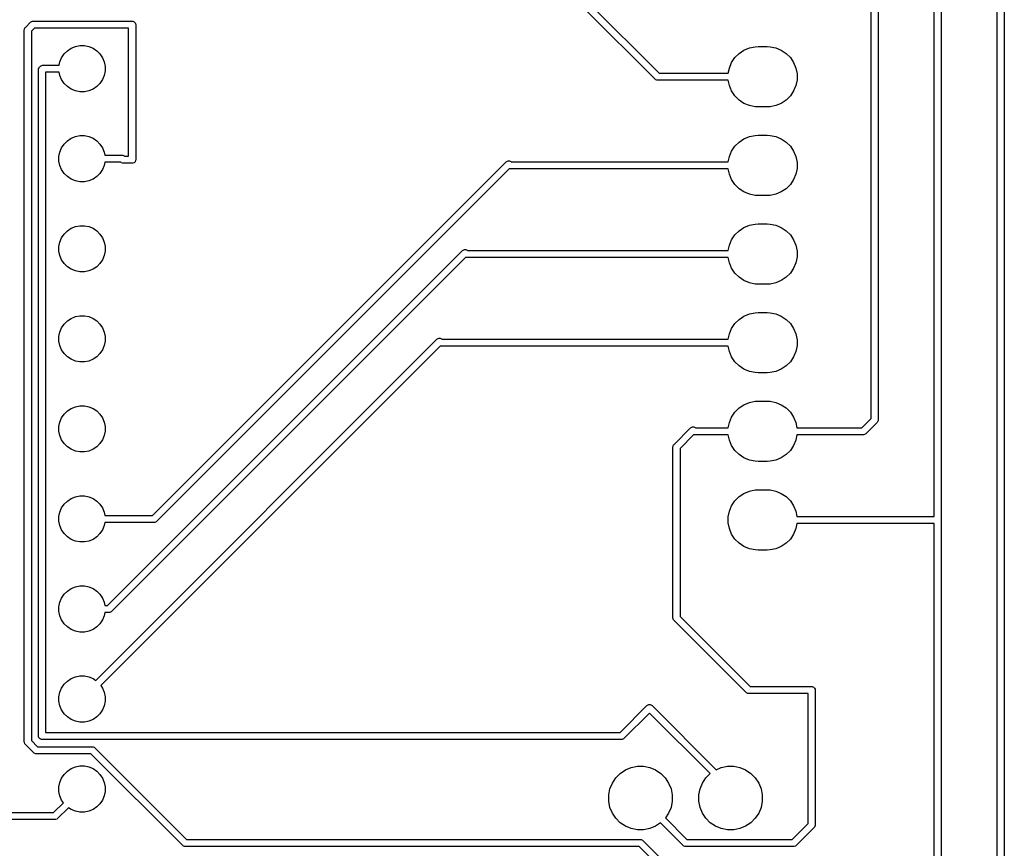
# Model space of a CAD drawing. Extents: x 44 to 138, y -169 to -31.
# Tile 7 of 10: x 110 to 138, y -115 to -92. Entities that reach past the tile are written whole.
import ezdxf

# ---------------------------------------------------------------- set-up
doc = ezdxf.new("R2010")
doc.units = 0
doc.layers.add('BLACK', color=7, linetype='CONTINUOUS')

msp = doc.modelspace()

# ---------------------------------------------------------------- linework, layer by layer
at = {"layer": 'BLACK', "linetype": 'CONTINUOUS'}
for p, q in [((137.68, -145.218578), (137.68, -59.254)), ((137.88, -59.154), (137.88, -145.26)), ((135.902, -105.564), (135.902, -64.36)), ((136.102, -64.234), (136.102, -105.636)), ((134.124, -102.800578), (134.124, -67.577421)), ((134.324, -67.536), (134.324, -102.842)), ((128.031289, -93.23471), (126.054578, -91.258)), ((126.166711, -91.087289), (128.143421, -93.064)), ((110.272289, -91.770289), (110.419289, -91.62329)), ((110.419289, -91.62329), (110.434442, -91.610853)), ((110.434442, -91.610853), (110.445, -91.606479)), ((110.445, -91.606479), (110.470491, -91.595921)), ((110.470491, -91.595921), (110.49, -91.594)), ((110.49, -91.594), (113.284, -91.594)), ((113.284, -91.594), (113.303509, -91.595921)), ((113.303509, -91.595921), (113.339557, -91.610853)), ((113.339557, -91.610853), (113.367147, -91.638443)), ((110.243, -91.841), (110.244921, -91.821491)), ((110.243, -111.9261), (110.243, -91.841)), ((110.244921, -91.821491), (110.259853, -91.785443)), ((110.259853, -91.785443), (110.272289, -91.770289)), ((110.531421, -91.794), (110.443, -91.882421)), ((110.443, -91.882421), (110.443, -111.884678)), ((113.184, -91.794), (110.531421, -91.794)), ((113.184, -95.404), (113.184, -91.794)), ((113.367147, -91.638443), (113.382079, -91.674491)), ((113.382079, -91.674491), (113.384, -91.694)), ((113.384, -91.694), (113.384, -95.504)), ((111.366451, -92.521107), (111.457107, -92.430451)), ((111.457107, -92.430451), (111.563707, -92.359223)), ((111.563707, -92.359223), (111.682154, -92.310161)), ((111.682154, -92.310161), (111.807897, -92.285149)), ((111.807897, -92.285149), (111.936103, -92.285149)), ((111.936103, -92.285149), (112.061846, -92.310161)), ((112.061846, -92.310161), (112.180293, -92.359223)), ((112.180293, -92.359223), (112.286893, -92.430451)), ((112.286893, -92.430451), (112.377549, -92.521107)), ((130.399766, -92.506941), (130.538313, -92.414367)), ((130.538313, -92.414367), (130.692258, -92.350601)), ((130.692258, -92.350601), (130.855685, -92.318093)), ((130.855685, -92.318093), (130.939, -92.314)), ((130.939, -92.314), (131.189, -92.314)), ((131.189, -92.314), (131.272315, -92.318093)), ((131.272315, -92.318093), (131.435742, -92.350601)), ((131.435742, -92.350601), (131.589687, -92.414367)), ((131.589687, -92.414367), (131.728234, -92.506941)), ((111.246161, -92.746154), (111.295223, -92.627707)), ((111.295223, -92.627707), (111.366451, -92.521107)), ((112.377549, -92.521107), (112.448777, -92.627707)), ((112.448777, -92.627707), (112.497839, -92.746154)), ((130.189367, -92.763313), (130.281941, -92.624766)), ((130.281941, -92.624766), (130.399766, -92.506941)), ((131.728234, -92.506941), (131.846059, -92.624766)), ((131.846059, -92.624766), (131.938633, -92.763313)), ((110.644, -92.964), (110.645921, -92.944491)), ((110.644, -111.76), (110.644, -92.964)), ((110.645921, -92.944491), (110.660853, -92.908443)), ((110.660853, -92.908443), (110.673289, -92.893289)), ((110.673289, -92.893289), (110.701289, -92.865289)), ((110.701289, -92.865289), (110.716443, -92.852853)), ((110.716443, -92.852853), (110.752491, -92.837921)), ((110.752491, -92.837921), (110.772, -92.836)), ((110.772, -92.836), (111.228289, -92.836)), ((111.228289, -92.836), (111.246161, -92.746154)), ((112.497839, -92.746154), (112.522851, -92.871897)), ((112.522851, -93.000103), (112.497839, -93.125846)), ((112.522851, -92.871897), (112.522851, -93.000103)), ((130.096412, -93.064), (130.125601, -92.917258)), ((130.125601, -92.917258), (130.189367, -92.763313)), ((131.938633, -92.763313), (132.002399, -92.917258)), ((132.002399, -92.917258), (132.034907, -93.080685)), ((111.228289, -93.036), (110.844, -93.036)), ((110.844, -93.036), (110.844, -111.66)), ((111.246161, -93.125846), (111.228289, -93.036)), ((111.295223, -93.244293), (111.246161, -93.125846)), ((111.366451, -93.350893), (111.295223, -93.244293)), ((112.448777, -93.244293), (112.377549, -93.350893)), ((112.497839, -93.125846), (112.448777, -93.244293)), ((128.046442, -93.247147), (128.031289, -93.23471)), ((128.057, -93.25152), (128.046442, -93.247147)), ((128.082491, -93.262079), (128.057, -93.25152)), ((128.102, -93.264), (128.082491, -93.262079)), ((130.096412, -93.264), (128.102, -93.264)), ((128.143421, -93.064), (130.096412, -93.064)), ((130.125601, -93.410742), (130.096412, -93.264)), ((132.034907, -93.247315), (132.002399, -93.410742)), ((132.034907, -93.080685), (132.034907, -93.247315)), ((111.457107, -93.441549), (111.366451, -93.350893)), ((111.563707, -93.512777), (111.457107, -93.441549)), ((111.682154, -93.561839), (111.563707, -93.512777)), ((111.807897, -93.586851), (111.682154, -93.561839)), ((112.061846, -93.561839), (111.936103, -93.586851)), ((112.180293, -93.512777), (112.061846, -93.561839)), ((112.286893, -93.441549), (112.180293, -93.512777)), ((112.377549, -93.350893), (112.286893, -93.441549)), ((130.189367, -93.564687), (130.125601, -93.410742)), ((130.281941, -93.703234), (130.189367, -93.564687)), ((131.938633, -93.564687), (131.846059, -93.703234)), ((132.002399, -93.410742), (131.938633, -93.564687)), ((111.936103, -93.586851), (111.807897, -93.586851)), ((130.399766, -93.821059), (130.281941, -93.703234)), ((130.538313, -93.913633), (130.399766, -93.821059)), ((131.728234, -93.821059), (131.589687, -93.913633)), ((131.846059, -93.703234), (131.728234, -93.821059)), ((130.692258, -93.977399), (130.538313, -93.913633)), ((130.855685, -94.009907), (130.692258, -93.977399)), ((130.939, -94.014), (130.855685, -94.009907)), ((131.189, -94.014), (130.939, -94.014)), ((131.272315, -94.009907), (131.189, -94.014)), ((131.435742, -93.977399), (131.272315, -94.009907)), ((131.589687, -93.913633), (131.435742, -93.977399)), ((111.457107, -94.970451), (111.563707, -94.899223)), ((111.563707, -94.899223), (111.682154, -94.850161)), ((111.682154, -94.850161), (111.807897, -94.825149)), ((111.807897, -94.825149), (111.936103, -94.825149)), ((111.936103, -94.825149), (112.061846, -94.850161)), ((112.061846, -94.850161), (112.180293, -94.899223)), ((112.180293, -94.899223), (112.286893, -94.970451)), ((130.399766, -95.006941), (130.538313, -94.914367)), ((130.538313, -94.914367), (130.692258, -94.850601)), ((130.692258, -94.850601), (130.855685, -94.818093)), ((130.855685, -94.818093), (130.939, -94.814)), ((130.939, -94.814), (131.189, -94.814)), ((131.189, -94.814), (131.272315, -94.818093)), ((131.272315, -94.818093), (131.435742, -94.850601)), ((131.435742, -94.850601), (131.589687, -94.914367)), ((131.589687, -94.914367), (131.728234, -95.006941)), ((111.246161, -95.286154), (111.295223, -95.167707)), ((111.295223, -95.167707), (111.366451, -95.061107)), ((111.366451, -95.061107), (111.457107, -94.970451)), ((112.286893, -94.970451), (112.377549, -95.061107)), ((112.377549, -95.061107), (112.448777, -95.167707)), ((112.448777, -95.167707), (112.497839, -95.286154)), ((130.189367, -95.263313), (130.281941, -95.124766)), ((130.281941, -95.124766), (130.399766, -95.006941)), ((131.728234, -95.006941), (131.846059, -95.124766)), ((131.846059, -95.124766), (131.938633, -95.263313)), ((111.221149, -95.411897), (111.246161, -95.286154)), ((111.221149, -95.540103), (111.221149, -95.411897)), ((112.497839, -95.286154), (112.515711, -95.376)), ((112.515711, -95.376), (113.002, -95.376)), ((113.002, -95.376), (113.021509, -95.377921)), ((113.021509, -95.377921), (113.057557, -95.392853)), ((113.057557, -95.392853), (113.07114, -95.404)), ((113.07114, -95.404), (113.184, -95.404)), ((113.384, -95.504), (113.382079, -95.523509)), ((130.096412, -95.564), (130.125601, -95.417258)), ((130.125601, -95.417258), (130.189367, -95.263313)), ((131.938633, -95.263313), (132.002399, -95.417258)), ((132.002399, -95.417258), (132.034907, -95.580685)), ((111.246161, -95.665846), (111.221149, -95.540103)), ((111.295223, -95.784293), (111.246161, -95.665846)), ((111.366451, -95.890893), (111.295223, -95.784293)), ((112.448777, -95.784293), (112.377549, -95.890893)), ((112.497839, -95.665846), (112.448777, -95.784293)), ((112.515711, -95.576), (112.497839, -95.665846)), ((112.96086, -95.576), (112.515711, -95.576)), ((112.974443, -95.587147), (112.96086, -95.576)), ((113.010491, -95.602079), (112.974443, -95.587147)), ((113.03, -95.604), (113.010491, -95.602079)), ((113.284, -95.604), (113.03, -95.604)), ((113.303509, -95.602079), (113.284, -95.604)), ((113.339557, -95.587147), (113.303509, -95.602079)), ((113.367147, -95.559557), (113.339557, -95.587147)), ((113.382079, -95.523509), (113.367147, -95.559557)), ((113.862578, -105.536), (123.83329, -95.565289)), ((123.918727, -95.762693), (113.974711, -105.706711)), ((123.83329, -95.565289), (123.848443, -95.552852)), ((123.848443, -95.552852), (123.884491, -95.537921)), ((123.884491, -95.537921), (123.923509, -95.537921)), ((123.932, -95.764), (123.918727, -95.762693)), ((123.923509, -95.537921), (123.959558, -95.552852)), ((130.096412, -95.764), (123.932, -95.764)), ((123.959558, -95.552852), (123.959568, -95.552862)), ((123.959568, -95.552862), (123.97314, -95.564)), ((123.97314, -95.564), (130.096412, -95.564)), ((130.125601, -95.910742), (130.096412, -95.764)), ((132.034907, -95.747315), (132.002399, -95.910742)), ((132.034907, -95.580685), (132.034907, -95.747315)), ((111.457107, -95.981549), (111.366451, -95.890893)), ((111.563707, -96.052777), (111.457107, -95.981549)), ((111.682154, -96.101839), (111.563707, -96.052777)), ((112.180293, -96.052777), (112.061846, -96.101839)), ((112.286893, -95.981549), (112.180293, -96.052777)), ((112.377549, -95.890893), (112.286893, -95.981549)), ((130.189367, -96.064687), (130.125601, -95.910742)), ((130.281941, -96.203234), (130.189367, -96.064687)), ((131.938633, -96.064687), (131.846059, -96.203234)), ((132.002399, -95.910742), (131.938633, -96.064687)), ((111.807897, -96.126851), (111.682154, -96.101839)), ((111.936103, -96.126851), (111.807897, -96.126851)), ((112.061846, -96.101839), (111.936103, -96.126851)), ((130.399766, -96.321059), (130.281941, -96.203234)), ((130.538313, -96.413633), (130.399766, -96.321059)), ((131.728234, -96.321059), (131.589687, -96.413633)), ((131.846059, -96.203234), (131.728234, -96.321059)), ((130.692258, -96.477399), (130.538313, -96.413633)), ((130.855685, -96.509907), (130.692258, -96.477399)), ((130.939, -96.514), (130.855685, -96.509907)), ((131.189, -96.514), (130.939, -96.514)), ((131.272315, -96.509907), (131.189, -96.514)), ((131.435742, -96.477399), (131.272315, -96.509907)), ((131.589687, -96.413633), (131.435742, -96.477399)), ((111.457107, -97.510451), (111.563707, -97.439223)), ((111.563707, -97.439223), (111.682154, -97.390161)), ((111.682154, -97.390161), (111.807897, -97.365149)), ((111.807897, -97.365149), (111.936103, -97.365149)), ((111.936103, -97.365149), (112.061846, -97.390161)), ((112.061846, -97.390161), (112.180293, -97.439223)), ((112.180293, -97.439223), (112.286893, -97.510451)), ((130.399766, -97.506941), (130.538313, -97.414367)), ((130.538313, -97.414367), (130.692258, -97.350601)), ((130.692258, -97.350601), (130.855685, -97.318093)), ((130.855685, -97.318093), (130.939, -97.314)), ((130.939, -97.314), (131.189, -97.314)), ((131.189, -97.314), (131.272315, -97.318093)), ((131.272315, -97.318093), (131.435742, -97.350601)), ((131.435742, -97.350601), (131.589687, -97.414367)), ((131.589687, -97.414367), (131.728234, -97.506941)), ((111.246161, -97.826154), (111.295223, -97.707707)), ((111.295223, -97.707707), (111.366451, -97.601107)), ((111.366451, -97.601107), (111.457107, -97.510451)), ((112.286893, -97.510451), (112.377549, -97.601107)), ((112.377549, -97.601107), (112.448777, -97.707707)), ((112.448777, -97.707707), (112.497839, -97.826154)), ((130.189367, -97.763313), (130.281941, -97.624766)), ((130.281941, -97.624766), (130.399766, -97.506941)), ((131.728234, -97.506941), (131.846059, -97.624766)), ((131.846059, -97.624766), (131.938633, -97.763313)), ((111.221149, -97.951897), (111.246161, -97.826154)), ((111.221149, -98.080103), (111.221149, -97.951897)), ((112.497839, -97.826154), (112.522851, -97.951897)), ((112.522851, -97.951897), (112.522851, -98.080103)), ((130.096412, -98.064), (130.125601, -97.917258)), ((130.125601, -97.917258), (130.189367, -97.763313)), ((131.938633, -97.763313), (132.002399, -97.917258)), ((132.002399, -97.917258), (132.034907, -98.080685)), ((111.246161, -98.205846), (111.221149, -98.080103)), ((111.295223, -98.324293), (111.246161, -98.205846)), ((112.497839, -98.205846), (112.448777, -98.324293)), ((112.522851, -98.080103), (112.497839, -98.205846)), ((112.592578, -108.076), (122.603289, -98.065289)), ((122.688728, -98.262693), (112.704711, -108.246711)), ((122.603289, -98.065289), (122.618443, -98.052853)), ((122.618443, -98.052853), (122.654491, -98.037921)), ((122.654491, -98.037921), (122.693509, -98.037921)), ((122.702, -98.264), (122.688728, -98.262693)), ((122.693509, -98.037921), (122.729557, -98.052853)), ((130.096412, -98.264), (122.702, -98.264)), ((122.729557, -98.052853), (122.74314, -98.064)), ((122.74314, -98.064), (130.096412, -98.064)), ((130.125601, -98.410742), (130.096412, -98.264)), ((132.034907, -98.247315), (132.002399, -98.410742)), ((132.034907, -98.080685), (132.034907, -98.247315)), ((111.366451, -98.430893), (111.295223, -98.324293)), ((111.457107, -98.521549), (111.366451, -98.430893)), ((111.563707, -98.592777), (111.457107, -98.521549)), ((112.286893, -98.521549), (112.180293, -98.592777)), ((112.377549, -98.430893), (112.286893, -98.521549)), ((112.448777, -98.324293), (112.377549, -98.430893)), ((130.189367, -98.564687), (130.125601, -98.410742)), ((130.281941, -98.703234), (130.189367, -98.564687)), ((131.938633, -98.564687), (131.846059, -98.703234)), ((132.002399, -98.410742), (131.938633, -98.564687)), ((111.682154, -98.641839), (111.563707, -98.592777)), ((111.807897, -98.666851), (111.682154, -98.641839)), ((111.936103, -98.666851), (111.807897, -98.666851)), ((112.061846, -98.641839), (111.936103, -98.666851)), ((112.180293, -98.592777), (112.061846, -98.641839)), ((130.399766, -98.821059), (130.281941, -98.703234)), ((130.538313, -98.913633), (130.399766, -98.821059)), ((131.728234, -98.821059), (131.589687, -98.913633)), ((131.846059, -98.703234), (131.728234, -98.821059)), ((130.692258, -98.977399), (130.538313, -98.913633)), ((130.855685, -99.009907), (130.692258, -98.977399)), ((130.939, -99.014), (130.855685, -99.009907)), ((131.189, -99.014), (130.939, -99.014)), ((131.272315, -99.009907), (131.189, -99.014)), ((131.435742, -98.977399), (131.272315, -99.009907)), ((131.589687, -98.913633), (131.435742, -98.977399)), ((111.563707, -99.979223), (111.682154, -99.930161)), ((111.682154, -99.930161), (111.807897, -99.905149)), ((111.807897, -99.905149), (111.936103, -99.905149)), ((111.936103, -99.905149), (112.061846, -99.930161)), ((112.061846, -99.930161), (112.180293, -99.979223)), ((130.399766, -100.006941), (130.538313, -99.914367)), ((130.538313, -99.914367), (130.692258, -99.850601)), ((130.692258, -99.850601), (130.855685, -99.818093)), ((130.855685, -99.818093), (130.939, -99.814)), ((130.939, -99.814), (131.189, -99.814)), ((131.189, -99.814), (131.272315, -99.818093)), ((131.272315, -99.818093), (131.435742, -99.850601)), ((131.435742, -99.850601), (131.589687, -99.914367)), ((131.589687, -99.914367), (131.728234, -100.006941)), ((111.295223, -100.247707), (111.366451, -100.141107)), ((111.366451, -100.141107), (111.457107, -100.050451)), ((111.457107, -100.050451), (111.563707, -99.979223)), ((112.180293, -99.979223), (112.286893, -100.050451)), ((112.286893, -100.050451), (112.377549, -100.141107)), ((112.377549, -100.141107), (112.448777, -100.247707)), ((130.189367, -100.263313), (130.281941, -100.124766)), ((130.281941, -100.124766), (130.399766, -100.006941)), ((131.728234, -100.006941), (131.846059, -100.124766)), ((131.846059, -100.124766), (131.938633, -100.263313)), ((111.221149, -100.491897), (111.246161, -100.366154)), ((111.221149, -100.620103), (111.221149, -100.491897)), ((111.246161, -100.366154), (111.295223, -100.247707)), ((112.448777, -100.247707), (112.497839, -100.366154)), ((112.497839, -100.366154), (112.522851, -100.491897)), ((112.522851, -100.491897), (112.522851, -100.620103)), ((130.096412, -100.564), (130.125601, -100.417258)), ((130.125601, -100.417258), (130.189367, -100.263313)), ((131.938633, -100.263313), (132.002399, -100.417258)), ((132.002399, -100.417258), (132.034907, -100.580685)), ((111.246161, -100.745846), (111.221149, -100.620103)), ((111.295223, -100.864293), (111.246161, -100.745846)), ((112.256461, -110.190116), (121.88129, -100.565289)), ((121.966727, -100.762693), (112.397883, -110.331538)), ((112.497839, -100.745846), (112.448777, -100.864293)), ((112.522851, -100.620103), (112.497839, -100.745846)), ((121.88129, -100.565289), (121.896443, -100.552853)), ((121.896443, -100.552853), (121.932491, -100.537921)), ((121.932491, -100.537921), (121.971509, -100.537921)), ((121.98, -100.764), (121.966727, -100.762693)), ((121.971509, -100.537921), (122.007558, -100.552853)), ((130.096412, -100.764), (121.98, -100.764)), ((122.007558, -100.552853), (122.007562, -100.552857)), ((122.007562, -100.552857), (122.02114, -100.564)), ((122.02114, -100.564), (130.096412, -100.564)), ((130.125601, -100.910742), (130.096412, -100.764)), ((132.034907, -100.747315), (132.002399, -100.910742)), ((132.034907, -100.580685), (132.034907, -100.747315)), ((111.366451, -100.970893), (111.295223, -100.864293)), ((111.457107, -101.061549), (111.366451, -100.970893)), ((111.563707, -101.132777), (111.457107, -101.061549)), ((112.286893, -101.061549), (112.180293, -101.132777)), ((112.377549, -100.970893), (112.286893, -101.061549)), ((112.448777, -100.864293), (112.377549, -100.970893)), ((130.189367, -101.064687), (130.125601, -100.910742)), ((130.281941, -101.203234), (130.189367, -101.064687)), ((131.938633, -101.064687), (131.846059, -101.203234)), ((132.002399, -100.910742), (131.938633, -101.064687)), ((111.682154, -101.181839), (111.563707, -101.132777)), ((111.807897, -101.206851), (111.682154, -101.181839)), ((111.936103, -101.206851), (111.807897, -101.206851)), ((112.061846, -101.181839), (111.936103, -101.206851)), ((112.180293, -101.132777), (112.061846, -101.181839)), ((130.399766, -101.321059), (130.281941, -101.203234)), ((130.538313, -101.413633), (130.399766, -101.321059)), ((131.728234, -101.321059), (131.589687, -101.413633)), ((131.846059, -101.203234), (131.728234, -101.321059)), ((130.692258, -101.477399), (130.538313, -101.413633)), ((130.855685, -101.509907), (130.692258, -101.477399)), ((130.939, -101.514), (130.855685, -101.509907)), ((131.189, -101.514), (130.939, -101.514)), ((131.272315, -101.509907), (131.189, -101.514)), ((131.435742, -101.477399), (131.272315, -101.509907)), ((131.589687, -101.413633), (131.435742, -101.477399)), ((111.682154, -102.470161), (111.807897, -102.445149)), ((111.807897, -102.445149), (111.936103, -102.445149)), ((111.936103, -102.445149), (112.061846, -102.470161)), ((130.399766, -102.506941), (130.538313, -102.414367)), ((130.538313, -102.414367), (130.692258, -102.350601)), ((130.692258, -102.350601), (130.855685, -102.318093)), ((130.855685, -102.318093), (130.939, -102.314)), ((130.939, -102.314), (131.189, -102.314)), ((131.189, -102.314), (131.272315, -102.318093)), ((131.272315, -102.318093), (131.435742, -102.350601)), ((131.435742, -102.350601), (131.589687, -102.414367)), ((131.589687, -102.414367), (131.728234, -102.506941)), ((111.295223, -102.787707), (111.366451, -102.681107)), ((111.366451, -102.681107), (111.457107, -102.590451)), ((111.457107, -102.590451), (111.563707, -102.519223)), ((111.563707, -102.519223), (111.682154, -102.470161)), ((112.061846, -102.470161), (112.180293, -102.519223)), ((112.180293, -102.519223), (112.286893, -102.590451)), ((112.286893, -102.590451), (112.377549, -102.681107)), ((112.377549, -102.681107), (112.448777, -102.787707)), ((130.189367, -102.763313), (130.281941, -102.624766)), ((130.281941, -102.624766), (130.399766, -102.506941)), ((131.728234, -102.506941), (131.846059, -102.624766)), ((131.846059, -102.624766), (131.938633, -102.763313)), ((111.221149, -103.031897), (111.246161, -102.906154)), ((111.246161, -102.906154), (111.295223, -102.787707)), ((112.448777, -102.787707), (112.497839, -102.906154)), ((112.497839, -102.906154), (112.522851, -103.031897)), ((130.096412, -103.064), (130.125601, -102.917258)), ((130.125601, -102.917258), (130.189367, -102.763313)), ((131.938633, -102.763313), (132.002399, -102.917258)), ((132.002399, -102.917258), (132.031588, -103.064)), ((133.860578, -103.064), (134.124, -102.800578)), ((134.294711, -102.912711), (133.972711, -103.234711)), ((134.307147, -102.897557), (134.294711, -102.912711)), ((134.322079, -102.861509), (134.307147, -102.897557)), ((134.324, -102.842), (134.322079, -102.861509)), ((111.221149, -103.160103), (111.221149, -103.031897)), ((111.246161, -103.285846), (111.221149, -103.160103)), ((111.295223, -103.404293), (111.246161, -103.285846)), ((112.497839, -103.285846), (112.448777, -103.404293)), ((112.522851, -103.160103), (112.497839, -103.285846)), ((112.522851, -103.031897), (112.522851, -103.160103)), ((128.565289, -103.533289), (129.033289, -103.065289)), ((129.118728, -103.262693), (128.736, -103.645422)), ((129.033289, -103.065289), (129.048443, -103.052853)), ((129.048443, -103.052853), (129.084491, -103.037921)), ((129.084491, -103.037921), (129.123509, -103.037921)), ((129.132, -103.264), (129.118728, -103.262693)), ((129.123509, -103.037921), (129.159557, -103.052853)), ((130.096412, -103.264), (129.132, -103.264)), ((129.159557, -103.052853), (129.17314, -103.064)), ((129.17314, -103.064), (130.096412, -103.064)), ((130.125601, -103.410742), (130.096412, -103.264)), ((132.031588, -103.264), (132.002399, -103.410742)), ((132.031588, -103.064), (133.860578, -103.064)), ((133.902, -103.264), (132.031588, -103.264)), ((133.921509, -103.262079), (133.902, -103.264)), ((133.957557, -103.247147), (133.921509, -103.262079)), ((133.972711, -103.234711), (133.957557, -103.247147)), ((111.366451, -103.510893), (111.295223, -103.404293)), ((111.457107, -103.601549), (111.366451, -103.510893)), ((112.377549, -103.510893), (112.286893, -103.601549)), ((112.448777, -103.404293), (112.377549, -103.510893)), ((128.537921, -103.584491), (128.552853, -103.548443)), ((128.552853, -103.548443), (128.565289, -103.533289)), ((130.189367, -103.564687), (130.125601, -103.410742)), ((130.281941, -103.703234), (130.189367, -103.564687)), ((131.938633, -103.564687), (131.846059, -103.703234)), ((132.002399, -103.410742), (131.938633, -103.564687)), ((111.563707, -103.672777), (111.457107, -103.601549)), ((111.682154, -103.721839), (111.563707, -103.672777)), ((111.807897, -103.746851), (111.682154, -103.721839)), ((111.936103, -103.746851), (111.807897, -103.746851)), ((112.061846, -103.721839), (111.936103, -103.746851)), ((112.180293, -103.672777), (112.061846, -103.721839)), ((112.286893, -103.601549), (112.180293, -103.672777)), ((128.536, -103.604), (128.537921, -103.584491)), ((128.536, -108.43), (128.536, -103.604)), ((128.736, -103.645422), (128.736, -108.388578)), ((130.399766, -103.821059), (130.281941, -103.703234)), ((130.538313, -103.913633), (130.399766, -103.821059)), ((131.728234, -103.821059), (131.589687, -103.913633)), ((131.846059, -103.703234), (131.728234, -103.821059)), ((130.692258, -103.977399), (130.538313, -103.913633)), ((130.855685, -104.009907), (130.692258, -103.977399)), ((130.939, -104.014), (130.855685, -104.009907)), ((131.189, -104.014), (130.939, -104.014)), ((131.272315, -104.009907), (131.189, -104.014)), ((131.435742, -103.977399), (131.272315, -104.009907)), ((131.589687, -103.913633), (131.435742, -103.977399)), ((130.399766, -105.006941), (130.538313, -104.914367)), ((130.538313, -104.914367), (130.692258, -104.850601)), ((130.692258, -104.850601), (130.855685, -104.818093)), ((130.855685, -104.818093), (130.939, -104.814)), ((130.939, -104.814), (131.189, -104.814)), ((131.189, -104.814), (131.272315, -104.818093)), ((131.272315, -104.818093), (131.435742, -104.850601)), ((131.435742, -104.850601), (131.589687, -104.914367)), ((131.589687, -104.914367), (131.728234, -105.006941)), ((111.295223, -105.327707), (111.366451, -105.221107)), ((111.366451, -105.221107), (111.457107, -105.130451)), ((111.457107, -105.130451), (111.563707, -105.059223)), ((111.563707, -105.059223), (111.682154, -105.010161)), ((111.682154, -105.010161), (111.807897, -104.985149)), ((111.807897, -104.985149), (111.936103, -104.985149)), ((111.936103, -104.985149), (112.061846, -105.010161)), ((112.061846, -105.010161), (112.180293, -105.059223)), ((112.180293, -105.059223), (112.286893, -105.130451)), ((112.286893, -105.130451), (112.377549, -105.221107)), ((112.377549, -105.221107), (112.448777, -105.327707)), ((130.189367, -105.263313), (130.281941, -105.124766)), ((130.281941, -105.124766), (130.399766, -105.006941)), ((131.728234, -105.006941), (131.846059, -105.124766)), ((131.846059, -105.124766), (131.938633, -105.263313)), ((111.221149, -105.571897), (111.246161, -105.446154)), ((111.246161, -105.446154), (111.295223, -105.327707)), ((112.448777, -105.327707), (112.497839, -105.446154)), ((112.497839, -105.446154), (112.515711, -105.536)), ((130.093093, -105.580685), (130.125601, -105.417258)), ((130.125601, -105.417258), (130.189367, -105.263313)), ((131.938633, -105.263313), (132.002399, -105.417258)), ((132.002399, -105.417258), (132.031588, -105.564)), ((111.221149, -105.700103), (111.221149, -105.571897)), ((111.246161, -105.825846), (111.221149, -105.700103)), ((112.515711, -105.736), (112.497839, -105.825846)), ((112.515711, -105.536), (113.862578, -105.536)), ((113.904, -105.736), (112.515711, -105.736)), ((113.923509, -105.734079), (113.904, -105.736)), ((113.959557, -105.719147), (113.923509, -105.734079)), ((113.974711, -105.706711), (113.959557, -105.719147)), ((130.093093, -105.747315), (130.093093, -105.580685)), ((130.125601, -105.910742), (130.093093, -105.747315)), ((132.031588, -105.764), (132.002399, -105.910742)), ((132.031588, -105.564), (135.902, -105.564)), ((135.902, -105.764), (132.031588, -105.764)), ((135.902, -117.532578), (135.902, -105.764)), ((136.102, -105.636), (136.102, -117.574)), ((111.295223, -105.944293), (111.246161, -105.825846)), ((111.366451, -106.050893), (111.295223, -105.944293)), ((111.457107, -106.141549), (111.366451, -106.050893)), ((112.377549, -106.050893), (112.286893, -106.141549)), ((112.448777, -105.944293), (112.377549, -106.050893)), ((112.497839, -105.825846), (112.448777, -105.944293)), ((130.189367, -106.064687), (130.125601, -105.910742)), ((130.281941, -106.203234), (130.189367, -106.064687)), ((131.938633, -106.064687), (131.846059, -106.203234)), ((132.002399, -105.910742), (131.938633, -106.064687)), ((111.563707, -106.212777), (111.457107, -106.141549)), ((111.682154, -106.261839), (111.563707, -106.212777)), ((111.807897, -106.286851), (111.682154, -106.261839)), ((111.936103, -106.286851), (111.807897, -106.286851)), ((112.061846, -106.261839), (111.936103, -106.286851)), ((112.180293, -106.212777), (112.061846, -106.261839)), ((112.286893, -106.141549), (112.180293, -106.212777)), ((130.399766, -106.321059), (130.281941, -106.203234)), ((130.538313, -106.413633), (130.399766, -106.321059)), ((131.728234, -106.321059), (131.589687, -106.413633)), ((131.846059, -106.203234), (131.728234, -106.321059)), ((130.692258, -106.477399), (130.538313, -106.413633)), ((130.855685, -106.509907), (130.692258, -106.477399)), ((130.939, -106.514), (130.855685, -106.509907)), ((131.189, -106.514), (130.939, -106.514)), ((131.272315, -106.509907), (131.189, -106.514)), ((131.435742, -106.477399), (131.272315, -106.509907)), ((131.589687, -106.413633), (131.435742, -106.477399)), ((111.366451, -107.761107), (111.457107, -107.670451)), ((111.457107, -107.670451), (111.563707, -107.599223)), ((111.563707, -107.599223), (111.682154, -107.550161)), ((111.682154, -107.550161), (111.807897, -107.525149)), ((111.807897, -107.525149), (111.936103, -107.525149)), ((111.936103, -107.525149), (112.061846, -107.550161)), ((112.061846, -107.550161), (112.180293, -107.599223)), ((112.180293, -107.599223), (112.286893, -107.670451)), ((112.286893, -107.670451), (112.377549, -107.761107)), ((111.221149, -108.111897), (111.246161, -107.986154)), ((111.246161, -107.986154), (111.295223, -107.867707)), ((111.295223, -107.867707), (111.366451, -107.761107)), ((112.377549, -107.761107), (112.448777, -107.867707)), ((112.448777, -107.867707), (112.497839, -107.986154)), ((112.497839, -107.986154), (112.515711, -108.076)), ((111.221149, -108.240103), (111.221149, -108.111897)), ((111.246161, -108.365846), (111.221149, -108.240103)), ((112.515711, -108.276), (112.497839, -108.365846)), ((112.515711, -108.076), (112.592578, -108.076)), ((112.634, -108.276), (112.515711, -108.276)), ((112.653509, -108.274079), (112.634, -108.276)), ((112.689557, -108.259147), (112.653509, -108.274079)), ((112.704711, -108.246711), (112.689557, -108.259147)), ((111.295223, -108.484293), (111.246161, -108.365846)), ((111.366451, -108.590893), (111.295223, -108.484293)), ((112.448777, -108.484293), (112.377549, -108.590893)), ((112.497839, -108.365846), (112.448777, -108.484293)), ((128.537921, -108.449509), (128.536, -108.43)), ((128.552853, -108.485557), (128.537921, -108.449509)), ((128.565289, -108.500711), (128.552853, -108.485557)), ((130.597289, -110.532711), (128.565289, -108.500711)), ((128.736, -108.388578), (130.709422, -110.362)), ((111.457107, -108.681549), (111.366451, -108.590893)), ((111.563707, -108.752777), (111.457107, -108.681549)), ((111.682154, -108.801839), (111.563707, -108.752777)), ((111.807897, -108.826851), (111.682154, -108.801839)), ((111.936103, -108.826851), (111.807897, -108.826851)), ((112.061846, -108.801839), (111.936103, -108.826851)), ((112.180293, -108.752777), (112.061846, -108.801839)), ((112.286893, -108.681549), (112.180293, -108.752777)), ((112.377549, -108.590893), (112.286893, -108.681549)), ((111.366451, -110.301107), (111.457107, -110.210451)), ((111.457107, -110.210451), (111.563707, -110.139223)), ((111.563707, -110.139223), (111.682154, -110.090161)), ((111.682154, -110.090161), (111.807897, -110.065149)), ((111.807897, -110.065149), (111.936103, -110.065149)), ((111.936103, -110.065149), (112.061846, -110.090161)), ((112.061846, -110.090161), (112.180293, -110.139223)), ((112.180293, -110.139223), (112.256461, -110.190116)), ((111.246161, -110.526154), (111.295223, -110.407707)), ((111.295223, -110.407707), (111.366451, -110.301107)), ((112.397883, -110.331538), (112.448777, -110.407707)), ((112.448777, -110.407707), (112.497839, -110.526154)), ((130.709422, -110.362), (132.446, -110.362)), ((132.446, -110.362), (132.465509, -110.363921)), ((132.465509, -110.363921), (132.501557, -110.378853)), ((132.501557, -110.378853), (132.529147, -110.406443)), ((132.529147, -110.406443), (132.544079, -110.442491)), ((132.544079, -110.442491), (132.546, -110.462)), ((132.546, -110.462), (132.546, -114.272)), ((111.221149, -110.651897), (111.246161, -110.526154)), ((111.221149, -110.780103), (111.221149, -110.651897)), ((111.246161, -110.905846), (111.221149, -110.780103)), ((112.497839, -110.526154), (112.522851, -110.651897)), ((112.522851, -110.780103), (112.497839, -110.905846)), ((112.522851, -110.651897), (112.522851, -110.780103)), ((130.612443, -110.545147), (130.597289, -110.532711)), ((130.648491, -110.560079), (130.612443, -110.545147)), ((130.668, -110.562), (130.648491, -110.560079)), ((132.346, -110.562), (130.668, -110.562)), ((132.346, -114.230578), (132.346, -110.562)), ((111.295223, -111.024293), (111.246161, -110.905846)), ((111.366451, -111.130893), (111.295223, -111.024293)), ((112.448777, -111.024293), (112.377549, -111.130893)), ((112.497839, -110.905846), (112.448777, -111.024293)), ((127.042578, -111.66), (127.80329, -110.899289)), ((127.80329, -110.899289), (127.818443, -110.886853)), ((127.818443, -110.886853), (127.854491, -110.871921)), ((127.854491, -110.871921), (127.893509, -110.871921)), ((127.893509, -110.871921), (127.929558, -110.886853)), ((127.929558, -110.886853), (127.929562, -110.886857)), ((127.929562, -110.886857), (127.944711, -110.899289)), ((127.944711, -110.899289), (129.754092, -112.70867)), ((111.457107, -111.221549), (111.366451, -111.130893)), ((111.563707, -111.292777), (111.457107, -111.221549)), ((111.682154, -111.341839), (111.563707, -111.292777)), ((111.807897, -111.366851), (111.682154, -111.341839)), ((112.061846, -111.341839), (111.936103, -111.366851)), ((112.180293, -111.292777), (112.061846, -111.341839)), ((112.286893, -111.221549), (112.180293, -111.292777)), ((112.377549, -111.130893), (112.286893, -111.221549)), ((127.873999, -111.111421), (127.154711, -111.830711)), ((129.582957, -112.820379), (127.873999, -111.111421)), ((111.936103, -111.366851), (111.807897, -111.366851)), ((110.443, -111.884678), (110.619322, -112.061)), ((110.645921, -111.779509), (110.644, -111.76)), ((110.660853, -111.815557), (110.645921, -111.779509)), ((110.688443, -111.843147), (110.660853, -111.815557)), ((110.724491, -111.858079), (110.688443, -111.843147)), ((110.744, -111.86), (110.724491, -111.858079)), ((127.084, -111.86), (110.744, -111.86)), ((110.844, -111.66), (127.042578, -111.66)), ((127.103509, -111.858079), (127.084, -111.86)), ((127.139557, -111.843147), (127.103509, -111.858079)), ((127.154711, -111.830711), (127.139557, -111.843147)), ((110.244921, -111.945609), (110.243, -111.9261)), ((110.259853, -111.981657), (110.244921, -111.945609)), ((110.272289, -111.996811), (110.259853, -111.981657)), ((110.507189, -112.231711), (110.272289, -111.996811)), ((110.619322, -112.061), (112.161, -112.061)), ((112.161, -112.061), (112.180509, -112.062921)), ((112.180509, -112.062921), (112.216557, -112.077853)), ((112.216557, -112.077853), (112.231711, -112.090289)), ((112.231711, -112.090289), (114.821421, -114.68)), ((110.522343, -112.244147), (110.507189, -112.231711)), ((110.558391, -112.259079), (110.522343, -112.244147)), ((110.5779, -112.261), (110.558391, -112.259079)), ((112.119578, -112.261), (110.5779, -112.261)), ((114.709289, -114.85071), (112.119578, -112.261)), ((111.457107, -112.750451), (111.563707, -112.679223)), ((111.563707, -112.679223), (111.682154, -112.630161)), ((111.682154, -112.630161), (111.807897, -112.605149)), ((111.807897, -112.605149), (111.936103, -112.605149)), ((111.936103, -112.605149), (112.061846, -112.630161)), ((112.061846, -112.630161), (112.180293, -112.679223)), ((112.180293, -112.679223), (112.286893, -112.750451)), ((127.049046, -112.814291), (127.195743, -112.716271)), ((127.195743, -112.716271), (127.358744, -112.648754)), ((127.358744, -112.648754), (127.531785, -112.614334)), ((127.531785, -112.614334), (127.708215, -112.614334)), ((127.708215, -112.614334), (127.881256, -112.648754)), ((127.881256, -112.648754), (128.044257, -112.716271)), ((128.044257, -112.716271), (128.190954, -112.814291)), ((129.754092, -112.70867), (129.898744, -112.648754)), ((129.898744, -112.648754), (130.071785, -112.614334)), ((130.071785, -112.614334), (130.248215, -112.614334)), ((130.248215, -112.614334), (130.421256, -112.648754)), ((130.421256, -112.648754), (130.584257, -112.716271)), ((130.584257, -112.716271), (130.730954, -112.814291)), ((111.246161, -113.066154), (111.295223, -112.947707)), ((111.295223, -112.947707), (111.366451, -112.841107)), ((111.366451, -112.841107), (111.457107, -112.750451)), ((112.286893, -112.750451), (112.377549, -112.841107)), ((112.377549, -112.841107), (112.448777, -112.947707)), ((112.448777, -112.947707), (112.497839, -113.066154)), ((126.826271, -113.085743), (126.924291, -112.939046)), ((126.924291, -112.939046), (127.049046, -112.814291)), ((128.190954, -112.814291), (128.315709, -112.939046)), ((128.315709, -112.939046), (128.413729, -113.085743)), ((129.366271, -113.085743), (129.464291, -112.939046)), ((129.464291, -112.939046), (129.582957, -112.820379)), ((130.730954, -112.814291), (130.855709, -112.939046)), ((130.855709, -112.939046), (130.953729, -113.085743)), ((111.221149, -113.191897), (111.246161, -113.066154)), ((111.221149, -113.320103), (111.221149, -113.191897)), ((112.497839, -113.066154), (112.522851, -113.191897)), ((112.522851, -113.191897), (112.522851, -113.320103)), ((126.724334, -113.421785), (126.758754, -113.248744)), ((126.758754, -113.248744), (126.826271, -113.085743)), ((128.413729, -113.085743), (128.481246, -113.248744)), ((128.481246, -113.248744), (128.515666, -113.421785)), ((129.264334, -113.421785), (129.298754, -113.248744)), ((129.298754, -113.248744), (129.366271, -113.085743)), ((130.953729, -113.085743), (131.021246, -113.248744)), ((131.021246, -113.248744), (131.055666, -113.421785)), ((111.246161, -113.445846), (111.221149, -113.320103)), ((111.295223, -113.564293), (111.246161, -113.445846)), ((111.346117, -113.640461), (111.295223, -113.564293)), ((112.448777, -113.564293), (112.377549, -113.670893)), ((112.497839, -113.445846), (112.448777, -113.564293)), ((112.522851, -113.320103), (112.497839, -113.445846)), ((126.724334, -113.598215), (126.724334, -113.421785)), ((128.515666, -113.421785), (128.515666, -113.598215)), ((129.264334, -113.598215), (129.264334, -113.421785)), ((131.055666, -113.421785), (131.055666, -113.598215)), ((111.068578, -113.918), (111.346117, -113.640461)), ((111.487538, -113.781882), (111.180711, -114.088711)), ((111.563707, -113.832777), (111.487538, -113.781882)), ((111.682154, -113.881839), (111.563707, -113.832777)), ((112.180293, -113.832777), (112.061846, -113.881839)), ((112.286893, -113.761549), (112.180293, -113.832777)), ((112.377549, -113.670893), (112.286893, -113.761549)), ((126.758754, -113.771256), (126.724334, -113.598215)), ((126.826271, -113.934257), (126.758754, -113.771256)), ((128.481246, -113.771256), (128.413729, -113.934257)), ((128.515666, -113.598215), (128.481246, -113.771256)), ((129.298754, -113.771256), (129.264334, -113.598215)), ((129.366271, -113.934257), (129.298754, -113.771256)), ((131.021246, -113.771256), (130.953729, -113.934257)), ((131.055666, -113.598215), (131.021246, -113.771256)), ((103.744, -113.918), (111.068578, -113.918)), ((111.11, -114.118), (103.785422, -114.118)), ((111.129509, -114.116079), (111.11, -114.118)), ((111.165557, -114.101147), (111.129509, -114.116079)), ((111.180711, -114.088711), (111.165557, -114.101147)), ((111.807897, -113.906851), (111.682154, -113.881839)), ((111.936103, -113.906851), (111.807897, -113.906851)), ((112.061846, -113.881839), (111.936103, -113.906851)), ((126.924291, -114.080954), (126.826271, -113.934257)), ((127.049046, -114.205709), (126.924291, -114.080954)), ((128.413729, -113.934257), (128.322384, -114.070962)), ((128.322384, -114.070962), (128.931422, -114.68)), ((129.464291, -114.080954), (129.366271, -113.934257)), ((129.589046, -114.205709), (129.464291, -114.080954)), ((130.855709, -114.080954), (130.730954, -114.205709)), ((130.953729, -113.934257), (130.855709, -114.080954)), ((127.195743, -114.303729), (127.049046, -114.205709)), ((127.358744, -114.371246), (127.195743, -114.303729)), ((127.531785, -114.405666), (127.358744, -114.371246)), ((127.881256, -114.371246), (127.708215, -114.405666)), ((128.044257, -114.303729), (127.881256, -114.371246)), ((128.180962, -114.212384), (128.044257, -114.303729)), ((128.819289, -114.850711), (128.180962, -114.212384)), ((129.735743, -114.303729), (129.589046, -114.205709)), ((129.898744, -114.371246), (129.735743, -114.303729)), ((130.071785, -114.405666), (129.898744, -114.371246)), ((130.421256, -114.371246), (130.248215, -114.405666)), ((130.584257, -114.303729), (130.421256, -114.371246)), ((130.730954, -114.205709), (130.584257, -114.303729)), ((131.896578, -114.68), (132.346, -114.230578)), ((132.51671, -114.342711), (132.008711, -114.850711)), ((132.529147, -114.327558), (132.51671, -114.342711)), ((132.539017, -114.303729), (132.529147, -114.327558)), ((132.544079, -114.291509), (132.539017, -114.303729)), ((132.546, -114.272), (132.544079, -114.291509)), ((127.708215, -114.405666), (127.531785, -114.405666)), ((130.248215, -114.405666), (130.071785, -114.405666)), ((114.724442, -114.863147), (114.709289, -114.85071)), ((114.735, -114.86752), (114.724442, -114.863147)), ((114.760491, -114.878079), (114.735, -114.86752)), ((114.78, -114.88), (114.760491, -114.878079)), ((127.578578, -114.88), (114.78, -114.88)), ((114.821421, -114.68), (127.62, -114.68)), ((128.187615, -115.489037), (127.578578, -114.88)), ((127.62, -114.68), (127.639509, -114.681921)), ((127.639509, -114.681921), (127.675557, -114.696853)), ((127.675557, -114.696853), (127.690711, -114.709289)), ((127.690711, -114.709289), (128.329037, -115.347615)), ((128.834442, -114.863147), (128.819289, -114.850711)), ((128.845, -114.86752), (128.834442, -114.863147)), ((128.870491, -114.878079), (128.845, -114.86752)), ((128.89, -114.88), (128.870491, -114.878079)), ((131.938, -114.88), (128.89, -114.88)), ((128.931422, -114.68), (131.896578, -114.68)), ((131.957509, -114.878079), (131.938, -114.88)), ((131.993557, -114.863147), (131.957509, -114.878079)), ((132.008711, -114.850711), (131.993557, -114.863147))]:
    msp.add_line(p, q, dxfattribs=at)

doc.saveas('drawing.dxf')
